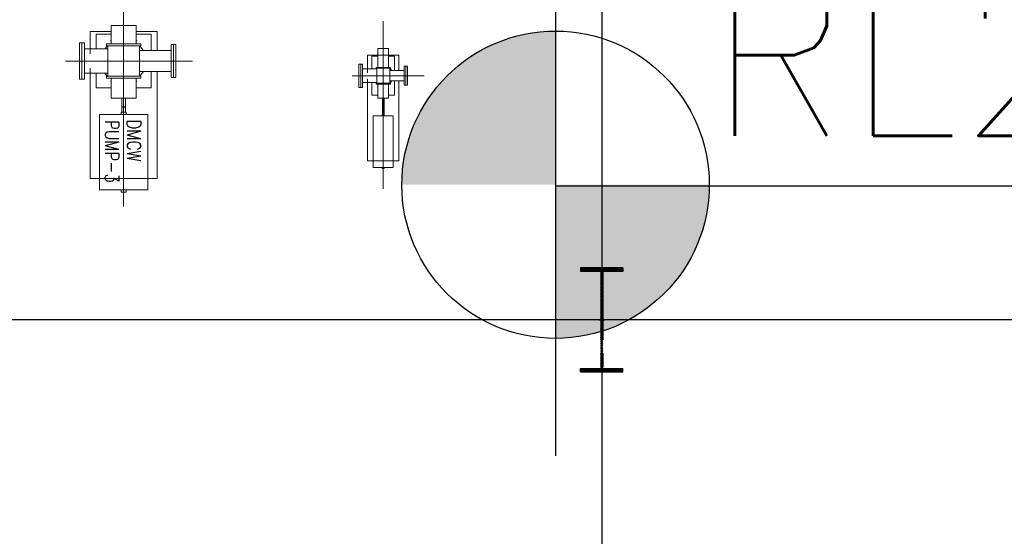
# Model space of a CAD drawing. Extents: x -287416 to 4934791, y -504132 to 1826789.
# Tile 221 of 256: x 2096563 to 2110977, y -4534 to 3031. Entities that reach past the tile are written whole.
import ezdxf
from ezdxf.enums import TextEntityAlignment as Align

# ---------------------------------------------------------------- set-up
doc = ezdxf.new("R2010")
doc.units = 0
doc.header["$LTSCALE"] = 800
doc.header["$MEASUREMENT"] = 0
for name, pattern in [('CENTER', [2, 1.25, -0.25, 0.25, -0.25]), ('CENTER2', [1.125, 0.75, -0.125, 0.125, -0.125]), ('GTDASH', [12, 8, -4]), ('GTDOT', [6, 1.6, -4.4])]:
    doc.linetypes.add(name, pattern=pattern)
doc.layers.get('0').update_dxf_attribs({"linetype": 'CONTINUOUS'})
for name, color, linetype in [('0-7-COL', 2, 'CENTER'), ('BHEL', 4, 'CONTINUOUS'), ('COL', 1, 'CENTER'), ('GRID', 8, 'CENTER'), ('GT_1', 7, 'CONTINUOUS'), ('GT_5', 4, 'CONTINUOUS'), ('GT_8', 7, 'CONTINUOUS'), ('HATCH', 9, 'CONTINUOUS')]:
    doc.layers.add(name, color=color, linetype=linetype)
doc.layers.add('TEXT', color=3, linetype='CONTINUOUS', lineweight=15)
doc.styles.add('RS', font='romans.shx')
doc.styles.add('S3', font='ROMANS1.SHX', dxfattribs={"width": 0.8})

# ---------------------------------------------------------------- blocks, each defined once
blk = doc.blocks.new('A$C1C927E47')
at = {"layer": 'COL'}
h = blk.add_hatch(dxfattribs=at)
h.set_pattern_fill('ANSI31', color=256, scale=100, style=0)
h.paths.add_polyline_path([(16, 0), (0, 0), (0, -710), (16, -710)])
h.paths.add_polyline_path([(16, 710), (0, 710), (0, 0), (16, 0)])
h.paths.add_polyline_path([(0, 710), (-16, 710), (-16, 0), (0, 0)])
h.paths.add_polyline_path([(0, 0), (-16, 0), (-16, -710), (0, -710)])
h.paths.add_polyline_path([(-310, -710), (-310, -760), (0, -760), (0, -710)])
h.paths.add_polyline_path([(310, -760), (310, -710), (0, -710), (0, -760)])
h.paths.add_polyline_path([(310, 710), (310, 760), (0, 760), (0, 710)])
h.paths.add_polyline_path([(-310, 760), (-310, 710), (0, 710), (0, 760)])
for p, q in [((310, 760), (-310, 760)), ((-310, 760), (-310, 710)), ((310, 760), (310, 710)), ((310, 710), (-310, 710)), ((-16, -710), (-16, 710)), ((16, -710), (16, 710)), ((-310, -710), (310, -710)), ((-310, -760), (-310, -710)), ((310, -760), (310, -710)), ((-310, -760), (310, -760))]:
    blk.add_line(p, q, dxfattribs=at)
at = {"layer": 'COL', "color": 2}
for p, q in [((0, -792), (0, 792)), ((44, 0), (-44, 0)), ((44, 0), (-44, 0))]:
    blk.add_line(p, q, dxfattribs=at)

msp = doc.modelspace()

# ---------------------------------------------------------------- hatches: boundary and pattern name
h = msp.add_hatch(color=256)
h.paths.add_polyline_path([(2104408, 613.8), (2104408, 2863.8, 0.4142136), (2102158, 613.8)])
h.paths.add_polyline_path([(2104408, 613.8), (2104408, -1636.2, 0.4142136), (2106658, 613.8)])

# ---------------------------------------------------------------- linework, layer by layer
msp.add_line((2104408, 4064.2), (2104408, -3356.5))
at = {"color": 7}
msp.add_line((2104408, 597.3), (2120007.9, 597.3), dxfattribs=at)
msp.add_circle((2104408, 613.8), 2250)
at = {"layer": '0-7-COL', "linetype": 'CENTER2', "lineweight": 5, "ltscale": 1000}
for p, q in [((2098085, 297.6), (2098085, 3186.7)), ((2101885, 555.1), (2101885, 3011.3)), ((2099093.5, 2425.3), (2097231.3, 2425.3)), ((2102486.5, 2210.3), (2101431.6, 2210.3))]:
    msp.add_line(p, q, dxfattribs=at)
at = {"layer": 'GRID', "linetype": 'CENTER', "ltscale": 5000}
for p, q in [((2105084.8, 25178.7), (2105084.8, -14821)), ((2168111.3, -1364.7), (2072684.5, -1364.7))]:
    msp.add_line(p, q, dxfattribs=at)
at = {"layer": 'GT_1', "linetype": 'GTDOT', "lineweight": 5, "flags": 128}
for points in [[(2097595, 2603.3), (2097595, 2531.7)], [(2101961.6, 2512.8), (2101808.3, 2512.8)], [(2097595, 2319), (2097595, 2247.3)], [(2101655, 2305.9), (2101655, 2254.6)], [(2101655, 2166.1), (2101655, 2114.8)], [(2101738.7, 962.8), (2102031.3, 962.8)], [(2097733.3, 705.3), (2098436.7, 705.3)]]:
    msp.add_lwpolyline(points, dxfattribs=at)
at = {"layer": 'GT_5', "linetype": 'GTDASH', "lineweight": 5, "flags": 128}
for points in [[(2097440, 2692), (2097475, 2692), (2097475, 2158.6), (2097440, 2158.6), (2097440, 2692)], [(2097475, 2692), (2097510, 2692), (2097510, 2158.6), (2097475, 2158.6), (2097475, 2692)], [(2097854.6, 2603.3), (2097510, 2603.3)], [(2098783, 2183.8), (2098815, 2183.8), (2098815, 2666.8), (2098783, 2666.8), (2098783, 2183.8)], [(2098815, 2183.8), (2098847, 2183.8), (2098847, 2666.8), (2098815, 2666.8), (2098815, 2183.8)], [(2098315.3, 2577.8), (2098783, 2577.8)], [(2101555, 2381.8), (2101526, 2381.8), (2101526, 2038.9), (2101555, 2038.9), (2101555, 2381.8)], [(2101584, 2381.8), (2101555, 2381.8), (2101555, 2038.9), (2101584, 2038.9), (2101584, 2381.8)], [(2101789.1, 2310.3), (2101584, 2310.3)], [(2102215, 2070.6), (2102190, 2070.6), (2102190, 2350), (2102215, 2350), (2102215, 2070.6)], [(2102240, 2070.6), (2102215, 2070.6), (2102215, 2350), (2102240, 2350), (2102240, 2070.6)], [(2097854.6, 2247.3), (2097510, 2247.3)], [(2098315.3, 2272.8), (2098783, 2272.8)], [(2101980.8, 2285.3), (2102190, 2285.3)], [(2101789.1, 2110.3), (2101584, 2110.3)], [(2101980.8, 2135.3), (2102190, 2135.3)]]:
    msp.add_lwpolyline(points, dxfattribs=at)
at = {"layer": 'GT_8', "lineweight": 5, "flags": 128}
for points in [[(2097900.7, 2677.3), (2097900.7, 2946.3), (2098269.3, 2946.3), (2098269.3, 2677.3)], [(2097900.7, 2855.3), (2097595, 2855.3), (2097595, 2603.3)], [(2097900.7, 2817.2), (2097682.4, 2817.2), (2097682.4, 2603.3)], [(2098575, 2577.8), (2098575, 2855.3), (2098269.3, 2855.3)], [(2098487.6, 2577.8), (2098487.6, 2817.2), (2098269.3, 2817.2)], [(2097813.4, 2603.3), (2097836.2, 2633), (2097857.2, 2649)], [(2098338.3, 2649), (2098338.3, 2677.3), (2097831.5, 2677.3), (2097831.5, 2649), (2098338.3, 2649)], [(2097854.6, 2649), (2097854.6, 2201.5)], [(2097894, 2718.4), (2097900.7, 2723.5)], [(2098269.3, 2723.5), (2098275.8, 2718.4)], [(2098315.3, 2649), (2098315.3, 2201.5)], [(2098315.3, 2647), (2098333.6, 2633), (2098376, 2577.8)], [(2101808.3, 2332.2), (2101808.3, 2610.3), (2101961.6, 2610.3), (2101961.6, 2332.2)], [(2101808.3, 2512.8), (2101655, 2512.8), (2101655, 2310.3)], [(2101808.3, 2496.9), (2101717.5, 2496.9), (2101717.5, 2310.3)], [(2102115, 2285.3), (2102115, 2512.8), (2101961.6, 2512.8)], [(2102052.5, 2285.3), (2102052.5, 2496.9), (2101961.6, 2496.9)], [(2101778.4, 2309.8), (2101781.5, 2313.8), (2101789.1, 2319.6)], [(2101990.4, 2320.4), (2101990.4, 2332.2), (2101779.5, 2332.2), (2101779.5, 2320.4), (2101990.4, 2320.4)], [(2101789.1, 2320.4), (2101789.1, 2100.2)], [(2101805.5, 2332.2), (2101808.3, 2334.4)], [(2101961.6, 2334.4), (2101964.4, 2332.2)], [(2101980.8, 2320.4), (2101980.8, 2100.2)], [(2101980.8, 2319.6), (2101988.4, 2313.8), (2102010.3, 2285.3)], [(2097595, 2247.3), (2097595, 705.3), (2097733.3, 705.3)], [(2097900.7, 2033.5), (2097682.4, 2033.5), (2097682.4, 2247.3)], [(2097854.6, 2199.8), (2097836.2, 2213.8), (2097810.6, 2247.3)], [(2098338.3, 2173.2), (2098338.3, 2201.5), (2097831.5, 2201.5), (2097831.5, 2173.2), (2098338.3, 2173.2)], [(2098269.3, 2173.2), (2098269.3, 1881.1), (2097900.7, 1881.1), (2097900.7, 2173.2)], [(2098487.6, 2272.8), (2098487.6, 2033.5), (2098269.3, 2033.5)], [(2098376, 2272.8), (2098333.6, 2217.5), (2098315.3, 2203.5)], [(2098436.7, 705.3), (2098575, 705.3), (2098575, 2272.8)], [(2097900.7, 2127.2), (2097894, 2132.2)], [(2098275.8, 2132.2), (2098269.3, 2127.2)], [(2101655, 2114.8), (2101655, 962.8), (2101738.7, 962.8)], [(2101808.3, 1923.7), (2101717.5, 1923.7), (2101717.5, 2110.3)], [(2101789.1, 2101), (2101781.5, 2106.8), (2101775.4, 2114.8)], [(2101990.4, 2088.4), (2101990.4, 2100.2), (2101779.5, 2100.2), (2101779.5, 2088.4), (2101990.4, 2088.4)], [(2101808.3, 2086.3), (2101805.5, 2088.4)], [(2101961.6, 2086.3), (2101961.6, 1880.1), (2101808.3, 1880.1), (2101808.3, 2086.3)], [(2102052.5, 2135.3), (2102052.5, 1923.7), (2101961.6, 1923.7)], [(2101964.4, 2088.4), (2101961.6, 2086.3)], [(2102010.3, 2135.3), (2101988.4, 2106.8), (2101980.8, 2101)], [(2102031.3, 962.8), (2102115, 962.8), (2102115, 2135.3)], [(2098113.3, 1881.1), (2098113.3, 1756.3), (2098056.6, 1756.3), (2098056.6, 1881.1)], [(2101896.8, 1880.1), (2101896.8, 1692.3), (2101873.2, 1692.3), (2101873.2, 1880.1)], [(2098113.3, 1678.9), (2098113.3, 1749.3), (2098056.6, 1749.3), (2098056.6, 1678.9)], [(2098436.7, 539.8), (2098436.7, 1643.5), (2097733.3, 1643.5), (2097733.3, 539.8), (2098436.7, 539.8)], [(2098049.5, 1643.5), (2098049.5, 1678.9), (2098120.4, 1678.9), (2098120.4, 1643.5)], [(2101738.7, 1624.9), (2101736.8, 1624.9), (2101737.5, 1492.3), (2101738.7, 1492.3)], [(2102031.3, 866.5), (2102031.6, 1624.9), (2101738.7, 1624.9), (2101738.7, 866.5), (2102031.3, 866.5)], [(2101870.2, 1624.9), (2101870.2, 1639.7), (2101899.7, 1639.7), (2101899.7, 1624.9)], [(2101896.8, 1639.7), (2101896.8, 1684.8), (2101873.2, 1684.8), (2101873.2, 1639.7)], [(2102031.3, 1492.3), (2102032.4, 1492.3), (2102031.6, 1624.9), (2102031.6, 1624.9)], [(2097733.3, 1415.3), (2097730.6, 1415.3), (2097730.6, 699.3), (2097733.3, 699.3)], [(2098436.7, 699.3), (2098439.4, 699.3), (2098439.4, 1415.3), (2098436.7, 1415.3)], [(2101899.7, 866.5), (2101899.7, 851.8), (2101870.2, 851.8), (2101870.2, 866.5)], [(2098120.4, 539.8), (2098120.4, 504.3), (2098049.5, 504.3), (2098049.5, 539.8)]]:
    msp.add_lwpolyline(points, dxfattribs=at)

# ---------------------------------------------------------------- block references
at = {"layer": 'HATCH', "lineweight": 5, "rotation": 180}
msp.add_blockref('A$C1C927E47', (2105084.8, -1364.7), dxfattribs=at)

# ---------------------------------------------------------------- texts
at = {"layer": 'BHEL', "style": 'RS'}
msp.add_text('RL219.0', height=2250, dxfattribs=at).set_placement((2106645.8, 1331.4, 402.9))
at = {"layer": 'TEXT', "lineweight": 5, "style": 'S3', "width": 0.8}
for s, p in [('PUMP-3', (2097814.1, 1100.6)), ('DMCW', (2098136.4, 1259.5))]:
    msp.add_text(s, height=200, rotation=270, dxfattribs=at).set_placement(p, align=Align.CENTER)

doc.saveas('drawing.dxf')
